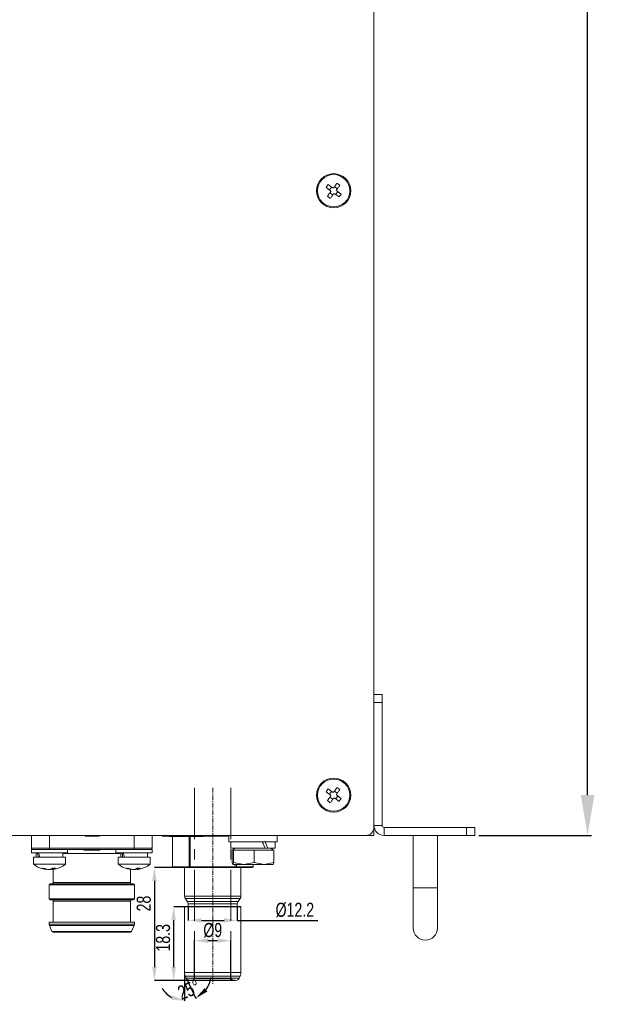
# Model space of a CAD drawing. Header units: millimetres. Extents: x -1774 to -852, y -172 to 1186.
# Tile 22 of 23: x -1162 to -1013, y 262 to 507. Entities that reach past the tile are written whole.
import ezdxf

# ---------------------------------------------------------------- set-up
doc = ezdxf.new("R2010")
doc.units = ezdxf.units.MM
doc.header["$PDSIZE"] = -1
doc.linetypes.add('CENTERX2', pattern=[20.32, 12.7, -2.54, 2.54, -2.54])
doc.layers.add('02___PRT_ALL_AXES', color=7, linetype='Continuous')
doc.styles.add('SLDTEXTSTYLE0', font='TXT', dxfattribs={"width": 0.75})
doc.dimstyles.new('ISO-25', dxfattribs={"dimtxt": 2.5, "dimasz": 2.5, "dimexe": 1.25, "dimexo": 0.625, "dimtad": 1, "dimtxsty": 'Standard', "dimcen": 2.5, "dimadec": 0, "dimazin": 0, "dimtfac": 1, "dimtmove": 0, "dimatfit": 3, "dimfxl": 0, "dimarcsym": 0})
doc.dimstyles.new('SLDDIMSTYLE0', dxfattribs={"dimtxt": 3.5, "dimasz": 3.302, "dimexe": 0, "dimexo": 0.0625, "dimgap": 0.875, "dimtad": 1, "dimrnd": 1e-09, "dimzin": 12, "dimdsep": 46, "dimtxsty": 'SLDTEXTSTYLE0', "dimsah": 1, "dimcen": 0.09, "dimadec": 0, "dimazin": 3, "dimtfac": 1, "dimtofl": 0, "dimtmove": 0, "dimatfit": 3, "dimfxl": 0, "dimfrac": 2, "dimtolj": 1, "dimtzin": 12, "dimarcsym": 0})
doc.dimstyles.new('SLDDIMSTYLE1', dxfattribs={"dimtxt": 3.5, "dimasz": 3.302, "dimexe": 0, "dimexo": 0.0625, "dimgap": 0.875, "dimtad": 1, "dimrnd": 1e-09, "dimzin": 12, "dimdsep": 46, "dimtxsty": 'SLDTEXTSTYLE0', "dimsah": 1, "dimcen": 0, "dimadec": 0, "dimazin": 3, "dimtfac": 1, "dimtofl": 0, "dimtmove": 0, "dimatfit": 3, "dimfxl": 0, "dimfrac": 2, "dimtolj": 1, "dimtzin": 12, "dimarcsym": 0})
doc.dimstyles.new('SLDDIMSTYLE3', dxfattribs={"dimtxt": 3.5, "dimasz": 3.302, "dimexe": 0, "dimexo": 0.0625, "dimgap": 0.875, "dimtad": 1, "dimdec": 4, "dimzin": 12, "dimdsep": 46, "dimtxsty": 'SLDTEXTSTYLE0', "dimsah": 1, "dimcen": 0.09, "dimazin": 3, "dimtfac": 1, "dimtofl": 0, "dimtmove": 0, "dimatfit": 3, "dimfxl": 0, "dimfrac": 2, "dimtolj": 1, "dimtzin": 12, "dimarcsym": 0})

# ---------------------------------------------------------------- blocks, each defined once
blk = doc.blocks.new('*D13')
at = {"color": 4, "linetype": 'ByBlock', "lineweight": -2, "transparency": 16777216}
for p, q in [((-1075.24, 1074.3), (-1020.24, 1074.3)), ((-1021.24, 1064.3), (-1021.24, 672.38)), ((-1021.24, 314.3), (-1021.24, 629.72)), ((-1048.24, 304.3), (-1020.24, 304.3))]:
    blk.add_line(p, q, dxfattribs=at)
at = {"color": 4, "linetype": 'ByBlock', "transparency": 16777216}
for points in [[(-1022.91, 1064.3), (-1019.57, 1064.3), (-1021.24, 1074.3)], [(-1022.91, 314.3), (-1019.57, 314.3), (-1021.24, 304.3)]]:
    blk.add_solid(points, dxfattribs=at)
at = {"layer": 'Defpoints', "color": 0, "linetype": 'ByBlock', "transparency": 16777216}
for p in [(-1076.24, 1074.3), (-1049.24, 304.3), (-1021.24, 304.3)]:
    blk.add_point(p, dxfattribs=at)
at = {"color": 0, "linetype": 'ByBlock', "lineweight": 5, "transparency": 16777216, "insert": (-1026.24, 651.05), "char_height": 10, "attachment_point": 2, "rotation": 90}
blk.add_mtext('770.0', dxfattribs=at)
blk = doc.blocks.new('*D16')
at = {"color": 0, "linetype": 'ByBlock', "lineweight": -2, "transparency": 16777216}
for p, q in [((-1118.74, 268.86), (-1118.74, 278.18)), ((-1115.44, 278.18), (-1113.04, 278.18)), ((-1109.74, 268.86), (-1109.74, 278.18))]:
    blk.add_line(p, q, dxfattribs=at)
at = {"color": 0, "linetype": 'ByBlock', "transparency": 16777216}
for points in [[(-1115.44, 278.73), (-1115.44, 277.63), (-1118.74, 278.18)], [(-1113.04, 278.73), (-1113.04, 277.63), (-1109.74, 278.18)]]:
    blk.add_solid(points, dxfattribs=at)
at = {"layer": 'Defpoints', "color": 0, "linetype": 'ByBlock', "transparency": 16777216}
for p in [(-1109.74, 278.18), (-1118.74, 268.8), (-1109.74, 268.8)]:
    blk.add_point(p, dxfattribs=at)
at = {"color": 0, "linetype": 'ByBlock', "lineweight": 5, "transparency": 16777216, "insert": (-1114.24, 282.56), "char_height": 3.5, "attachment_point": 2, "style": 'SLDTEXTSTYLE0'}
blk.add_mtext('\\A1;%%c9', dxfattribs=at)
blk = doc.blocks.new('*D17')
at = {"color": 0, "linetype": 'ByBlock', "lineweight": -2, "transparency": 16777216}
for p, q in [((-1120.34, 286.53), (-1120.34, 283.21)), ((-1108.14, 286.53), (-1108.14, 283.21)), ((-1117.04, 283.21), (-1111.44, 283.21)), ((-1108.14, 283.21), (-1088.18, 283.21))]:
    blk.add_line(p, q, dxfattribs=at)
at = {"color": 0, "linetype": 'ByBlock', "transparency": 16777216}
for points in [[(-1117.04, 283.77), (-1117.04, 282.66), (-1120.34, 283.21)], [(-1111.44, 283.77), (-1111.44, 282.66), (-1108.14, 283.21)]]:
    blk.add_solid(points, dxfattribs=at)
at = {"layer": 'Defpoints', "color": 0, "linetype": 'ByBlock', "transparency": 16777216}
for p in [(-1120.34, 286.6), (-1108.14, 286.6), (-1108.14, 283.21)]:
    blk.add_point(p, dxfattribs=at)
at = {"color": 0, "linetype": 'ByBlock', "lineweight": 5, "transparency": 16777216, "insert": (-1093.87, 287.59), "char_height": 3.5, "attachment_point": 2, "style": 'SLDTEXTSTYLE0'}
blk.add_mtext('\\A1;%%c12.2', dxfattribs=at)
blk = doc.blocks.new('*D18')
at = {"color": 0, "linetype": 'ByBlock', "lineweight": -2, "transparency": 16777216}
for p, q in [((-1121.24, 269.73), (-1121.24, 263.25)), ((-1120.78, 268.82), (-1118.47, 263.86))]:
    blk.add_line(p, q, dxfattribs=at)
for start, end in [(324.1991, 353.3982), (211.6018, 240.8009)]:
    blk.add_arc((-1121.24, 269.8), 6.55, start, end, dxfattribs=at)
at = {"color": 0, "linetype": 'ByBlock', "transparency": 16777216}
for points in [[(-1115.58, 265.54), (-1116.28, 266.39), (-1118.47, 263.86)], [(-1124.3, 264.61), (-1124.58, 263.55), (-1121.24, 263.25)]]:
    blk.add_solid(points, dxfattribs=at)
at = {"layer": 'Defpoints', "color": 0, "linetype": 'ByBlock', "transparency": 16777216}
for p in [(-1121.24, 286.6), (-1121.24, 270.24), (-1121.05, 269.4), (-1120.81, 268.87), (-1120.29, 263.32)]:
    blk.add_point(p, dxfattribs=at)
at = {"color": 0, "linetype": 'ByBlock', "lineweight": 5, "transparency": 16777216, "insert": (-1123.3, 266.66), "char_height": 3.5, "attachment_point": 1, "rotation": 21.3587, "style": 'SLDTEXTSTYLE0'}
blk.add_mtext('\\A1;25°', dxfattribs=at)
blk = doc.blocks.new('*D19')
at = {"color": 0, "linetype": 'ByBlock', "lineweight": -2, "transparency": 16777216}
for p, q in [((-1107.3, 286.6), (-1123.93, 286.6)), ((-1123.93, 271.6), (-1123.93, 283.3)), ((-1108.64, 268.3), (-1123.93, 268.3))]:
    blk.add_line(p, q, dxfattribs=at)
at = {"color": 0, "linetype": 'ByBlock', "transparency": 16777216}
for points in [[(-1124.48, 283.3), (-1123.38, 283.3), (-1123.93, 286.6)], [(-1124.48, 271.6), (-1123.38, 271.6), (-1123.93, 268.3)]]:
    blk.add_solid(points, dxfattribs=at)
at = {"layer": 'Defpoints', "color": 0, "linetype": 'ByBlock', "transparency": 16777216}
for p in [(-1123.93, 286.6), (-1107.24, 286.6), (-1108.58, 268.3)]:
    blk.add_point(p, dxfattribs=at)
at = {"color": 0, "linetype": 'ByBlock', "lineweight": 5, "transparency": 16777216, "insert": (-1126.55, 278.89), "char_height": 3.5, "attachment_point": 5, "rotation": 90, "style": 'SLDTEXTSTYLE0'}
blk.add_mtext('\\A1;18.3', dxfattribs=at)
blk = doc.blocks.new('*D20')
at = {"color": 0, "linetype": 'ByBlock', "lineweight": -2, "transparency": 16777216}
for p, q in [((-1124.17, 296.3), (-1128.71, 296.3)), ((-1128.71, 293), (-1128.71, 271.6)), ((-1118.68, 268.3), (-1128.71, 268.3))]:
    blk.add_line(p, q, dxfattribs=at)
at = {"color": 0, "linetype": 'ByBlock', "transparency": 16777216}
for points in [[(-1129.26, 293), (-1128.16, 293), (-1128.71, 296.3)], [(-1129.26, 271.6), (-1128.16, 271.6), (-1128.71, 268.3)]]:
    blk.add_solid(points, dxfattribs=at)
at = {"layer": 'Defpoints', "color": 0, "linetype": 'ByBlock', "transparency": 16777216}
for p in [(-1124.11, 296.3), (-1128.71, 268.3), (-1118.62, 268.3)]:
    blk.add_point(p, dxfattribs=at)
at = {"color": 0, "linetype": 'ByBlock', "lineweight": 5, "transparency": 16777216, "insert": (-1131.33, 287.38), "char_height": 3.5, "attachment_point": 5, "rotation": 90, "style": 'SLDTEXTSTYLE0'}
blk.add_mtext('\\A1;28', dxfattribs=at)

msp = doc.modelspace()

# ---------------------------------------------------------------- linework, layer by layer
at = {"color": 7, "linetype": 'ByBlock', "lineweight": 5}
for p, q in [((-1074.24144, 306.29751), (-1074.24144, 1072.29748)), ((-1085.09848, 464.37929), (-1086.12147, 465.12763)), ((-1084.57892, 465.08954), (-1085.6019, 465.83788)), ((-1085.26567, 464.5016), (-1084.74609, 465.21182)), ((-1084.03735, 465.32173), (-1083.3271, 464.80216)), ((-1082.70106, 465.65793), (-1083.41131, 466.1775)), ((-1085.78183, 462.93704), (-1085.07158, 462.41746)), ((-1084.44554, 463.27327), (-1085.15579, 463.79284)), ((-1083.90398, 463.50546), (-1082.88099, 462.75712)), ((-1083.21722, 464.0934), (-1083.73679, 463.38315)), ((-1082.36143, 463.46737), (-1083.38441, 464.21571)), ((-1074.24144, 339.2975), (-1072.24144, 339.2975)), ((-1072.24144, 337.2975), (-1074.24144, 337.2975)), ((-1072.24144, 339.2975), (-1072.24144, 337.2975)), ((-1072.24144, 306.7975), (-1072.24144, 337.2975)), ((-1084.57892, 315.08954), (-1085.6019, 315.83788)), ((-1084.03735, 315.32173), (-1083.3271, 314.80216)), ((-1082.70106, 315.65793), (-1083.41131, 316.1775)), ((-1085.09848, 314.37929), (-1086.12147, 315.12763)), ((-1085.78183, 312.93704), (-1085.07158, 312.41746)), ((-1085.26567, 314.5016), (-1084.74609, 315.21182)), ((-1084.44554, 313.27327), (-1085.15579, 313.79284)), ((-1083.90398, 313.50546), (-1082.88099, 312.75712)), ((-1083.21722, 314.0934), (-1083.73679, 313.38315)), ((-1082.36143, 313.46737), (-1083.38441, 314.21571)), ((-1074.24144, 305.79749), (-1074.30495, 305.79749)), ((-1074.24144, 306.7975), (-1072.24144, 306.7975)), ((-1074.24144, 304.2975), (-1074.24144, 305.79749)), ((-1071.74145, 306.29751), (-1071.74145, 304.2975)), ((-1051.24146, 306.29751), (-1071.74145, 306.29751)), ((-1051.24146, 304.2975), (-1051.24146, 306.29751)), ((-1051.24146, 306.29751), (-1049.24145, 306.29751)), ((-1049.24145, 306.29751), (-1049.24145, 304.2975)), ((-1542.24144, 304.2975), (-1076.24145, 304.2975)), ((-1159.24144, 304.2975), (-1159.24144, 301.09748)), ((-1154.74145, 301.09748), (-1154.74145, 304.2975)), ((-1145.8738, 304.0975), (-1145.8738, 304.2975)), ((-1145.8735, 304.0975), (-1145.8738, 304.0975)), ((-1145.8735, 304.0975), (-1145.8735, 304.2975)), ((-1145.1821, 304.0975), (-1145.8735, 304.0975)), ((-1145.1821, 304.0975), (-1145.1821, 304.2975)), ((-1143.09293, 304.0975), (-1145.1821, 304.0975)), ((-1143.09293, 304.0975), (-1143.09293, 304.2975)), ((-1142.93301, 304.0975), (-1142.93301, 304.2975)), ((-1142.9328, 304.0975), (-1142.93301, 304.0975)), ((-1142.9328, 304.0975), (-1142.9328, 304.2975)), ((-1142.3872, 304.0975), (-1142.9328, 304.0975)), ((-1142.3872, 304.0975), (-1142.3872, 304.2975)), ((-1133.74144, 304.2975), (-1133.74144, 301.09748)), ((-1129.24144, 301.09748), (-1129.24144, 304.2975)), ((-1126.81656, 304.2975), (-1126.81656, 304.0975)), ((-1126.81656, 304.0975), (-1114.81655, 304.0975)), ((-1125.00998, 304.04749), (-1125.00998, 304.0975)), ((-1121.31655, 304.04749), (-1125.00998, 304.04749)), ((-1124.24144, 304.0975), (-1124.24144, 296.49749)), ((-1121.31655, 304.04749), (-1121.31655, 304.0975)), ((-1120.31655, 304.04749), (-1121.31655, 304.04749)), ((-1120.31655, 304.04749), (-1120.31655, 304.0975)), ((-1116.62312, 304.04749), (-1120.31655, 304.04749)), ((-1120.11495, 296.49749), (-1120.11495, 304.04749)), ((-1119.81495, 304.04749), (-1119.81495, 296.49749)), ((-1116.62312, 304.04749), (-1116.62312, 304.0975)), ((-1114.81655, 304.0975), (-1114.81655, 304.2975)), ((-1110.24144, 304.0975), (-1114.81655, 304.0975)), ((-1110.24144, 304.2975), (-1110.24144, 302.69751)), ((-1098.24145, 302.69751), (-1098.24145, 304.2975)), ((-1074.24144, 304.2975), (-1076.24145, 304.2975)), ((-1051.24146, 304.2975), (-1071.74145, 304.2975)), ((-1064.49145, 304.2975), (-1064.49145, 291.29749)), ((-1058.49144, 291.29749), (-1058.49144, 304.2975)), ((-1049.24145, 304.2975), (-1051.24146, 304.2975)), ((-1154.74145, 301.09748), (-1159.24144, 301.09748)), ((-1159.24144, 300.93595), (-1159.19004, 300.93595)), ((-1159.24144, 300.79749), (-1159.24144, 299.99751)), ((-1153.1259, 300.79749), (-1159.24144, 300.79749)), ((-1154.74145, 300.79749), (-1154.74145, 301.09748)), ((-1133.74144, 301.09748), (-1154.74145, 301.09748)), ((-1135.35699, 300.79749), (-1153.1259, 300.79749)), ((-1150.24145, 299.99751), (-1150.24145, 300.79749)), ((-1146.24144, 300.59749), (-1146.24144, 300.79749)), ((-1146.24144, 300.59749), (-1142.24145, 300.59749)), ((-1142.24145, 300.59749), (-1142.24145, 300.79749)), ((-1138.24144, 300.79749), (-1138.24144, 299.99751)), ((-1131.2802, 300.79749), (-1135.35699, 300.79749)), ((-1133.74144, 300.79749), (-1133.74144, 301.09748)), ((-1129.24144, 301.09748), (-1133.74144, 301.09748)), ((-1129.24144, 300.79749), (-1131.2802, 300.79749)), ((-1129.24144, 299.99751), (-1129.24144, 300.79749)), ((-1110.24144, 302.69751), (-1098.24145, 302.69751)), ((-1109.74145, 302.69751), (-1109.74145, 301.09748)), ((-1101.23324, 301.09748), (-1109.74145, 301.09748)), ((-1109.39287, 300.59749), (-1109.39287, 297.54409)), ((-1109.23386, 300.59749), (-1109.39287, 300.59749)), ((-1108.74145, 301.09748), (-1109.24144, 300.59749)), ((-1109.07485, 300.59749), (-1109.23386, 300.59749)), ((-1109.07485, 297.54409), (-1109.07485, 300.59749)), ((-1106.49914, 300.59749), (-1109.07485, 300.59749)), ((-1103.92343, 300.59749), (-1106.49914, 300.59749)), ((-1103.92343, 297.54409), (-1103.92343, 300.59749)), ((-1101.50673, 300.59749), (-1103.92343, 300.59749)), ((-1099.09003, 300.59749), (-1101.50673, 300.59749)), ((-1100.5955, 301.09748), (-1101.14966, 301.09748)), ((-1098.74144, 301.09748), (-1100.5955, 301.09748)), ((-1099.24145, 300.59749), (-1099.74144, 301.09748)), ((-1099.09003, 300.59749), (-1099.09003, 297.54409)), ((-1098.74144, 301.09748), (-1098.74144, 302.69751)), ((-1159.24144, 299.99751), (-1152.2802, 299.99751)), ((-1158.74144, 298.8975), (-1158.74144, 297.17403)), ((-1158.74144, 298.8975), (-1150.74144, 298.8975)), ((-1158.04145, 299.99751), (-1158.04145, 298.8975)), ((-1152.2802, 299.99751), (-1150.24145, 299.99751)), ((-1151.44144, 298.8975), (-1151.44144, 299.99751)), ((-1150.74144, 297.17403), (-1150.74144, 298.8975)), ((-1138.24144, 299.99751), (-1131.2802, 299.99751)), ((-1137.74145, 298.8975), (-1137.74145, 297.17403)), ((-1137.74145, 298.8975), (-1129.74145, 298.8975)), ((-1137.04145, 299.99751), (-1137.04145, 298.8975)), ((-1131.2802, 299.99751), (-1129.24144, 299.99751)), ((-1130.44144, 298.8975), (-1130.44144, 299.99751)), ((-1129.74145, 297.17403), (-1129.74145, 298.8975)), ((-1158.74144, 297.17403), (-1150.74144, 297.17403)), ((-1156.6627, 296.13095), (-1155.60161, 295.85477)), ((-1155.1203, 295.85477), (-1156.1814, 296.13095)), ((-1155.68075, 295.89802), (-1155.56777, 295.87644)), ((-1155.56777, 295.87644), (-1155.55573, 295.87415)), ((-1154.36259, 295.85477), (-1154.0172, 295.94466)), ((-1154.0172, 296.12773), (-1154.0172, 295.84163)), ((-1153.2751, 296.13095), (-1154.01182, 296.13095)), ((-1153.91994, 295.8579), (-1153.90919, 295.85823)), ((-1153.84145, 295.8602), (-1153.84145, 292.5975)), ((-1137.74145, 297.17403), (-1129.74145, 297.17403)), ((-1135.66271, 296.13095), (-1134.60161, 295.85477)), ((-1134.1203, 295.85477), (-1135.1814, 296.13095)), ((-1134.68075, 295.89802), (-1134.56775, 295.87644)), ((-1134.64144, 292.5975), (-1134.64144, 295.85144)), ((-1134.56775, 295.87644), (-1134.55573, 295.87415)), ((-1133.36259, 295.85477), (-1133.0172, 295.94466)), ((-1133.0172, 296.12773), (-1133.0172, 295.84163)), ((-1132.2751, 296.13095), (-1133.01182, 296.13095)), ((-1132.91994, 295.8579), (-1132.90918, 295.85823)), ((-1124.24144, 296.41089), (-1124.24144, 296.49749)), ((-1120.11495, 296.49749), (-1124.24144, 296.49749)), ((-1124.24144, 296.41089), (-1124.11051, 296.29749)), ((-1124.11051, 296.29749), (-1119.89948, 296.29749)), ((-1121.24144, 296.29749), (-1121.24144, 289.21279)), ((-1120.11495, 296.49749), (-1119.96494, 296.41089)), ((-1119.96494, 296.41089), (-1119.81495, 296.49749)), ((-1119.96494, 296.41089), (-1119.89948, 296.29749)), ((-1119.89948, 296.29749), (-1108.58341, 296.29749)), ((-1108.66794, 296.49749), (-1119.81495, 296.49749)), ((-1109.39287, 297.54409), (-1109.23386, 297.0975)), ((-1109.23386, 297.0975), (-1109.07485, 297.54409)), ((-1109.23386, 297.0975), (-1106.49914, 297.0975)), ((-1109.07485, 297.54409), (-1106.49914, 297.0975)), ((-1108.66794, 296.49749), (-1108.66794, 297.0975)), ((-1108.66794, 296.49749), (-1108.51795, 296.41089)), ((-1108.58341, 296.29749), (-1108.51795, 296.41089)), ((-1108.58341, 296.29749), (-1104.37238, 296.29749)), ((-1108.51795, 296.41089), (-1108.36794, 296.49749)), ((-1108.36794, 297.0975), (-1108.36794, 296.49749)), ((-1104.24144, 296.49749), (-1108.36794, 296.49749)), ((-1107.24144, 289.21279), (-1107.24144, 296.29749)), ((-1106.49914, 297.0975), (-1103.92343, 297.54409)), ((-1106.49914, 297.0975), (-1101.50673, 297.0975)), ((-1104.24144, 296.41089), (-1104.37238, 296.29749)), ((-1104.24144, 296.49749), (-1104.24144, 297.0975)), ((-1104.24144, 296.49749), (-1104.24144, 296.41089)), ((-1103.92343, 297.54409), (-1101.50673, 297.0975)), ((-1101.50673, 297.0975), (-1099.09003, 297.54409)), ((-1101.50673, 297.0975), (-1099.24904, 297.0975)), ((-1099.09003, 297.54409), (-1099.24904, 297.0975)), ((-1154.84144, 291.99749), (-1154.84144, 288.59749)), ((-1133.64144, 288.59749), (-1133.64144, 291.99749)), ((-1064.49145, 291.29749), (-1064.49145, 281.2975)), ((-1058.49144, 281.2975), (-1058.49144, 291.29749)), ((-1107.24144, 289.21279), (-1121.24144, 289.21279)), ((-1121.0606, 288.63921), (-1120.52229, 287.87043)), ((-1107.42229, 288.63921), (-1121.0606, 288.63921)), ((-1107.9606, 287.87043), (-1107.42229, 288.63921)), ((-1153.84145, 287.99748), (-1153.84145, 282.79748)), ((-1134.64144, 282.79748), (-1134.64144, 287.99748)), ((-1121.24144, 286.59749), (-1121.24144, 270.24088)), ((-1121.24144, 286.59749), (-1107.24144, 286.59749)), ((-1120.52229, 287.87043), (-1107.9606, 287.87043)), ((-1120.34144, 287.29686), (-1120.34144, 286.59749)), ((-1108.14144, 287.29686), (-1120.34144, 287.29686)), ((-1108.14144, 286.59749), (-1108.14144, 287.29686)), ((-1107.24144, 270.24088), (-1107.24144, 286.59749)), ((-1154.84144, 282.79748), (-1154.84144, 282.26727)), ((-1133.64144, 282.79748), (-1154.84144, 282.79748)), ((-1154.77249, 281.94237), (-1154.12062, 280.47564)), ((-1134.36227, 280.47564), (-1133.7104, 281.94237)), ((-1133.64144, 282.26727), (-1133.64144, 282.79748)), ((-1121.24144, 270.24088), (-1107.24144, 270.24088)), ((-1121.05406, 269.39564), (-1120.81122, 268.87487)), ((-1121.05406, 269.39564), (-1107.42883, 269.39564)), ((-1120.81122, 268.87487), (-1107.67167, 268.87487)), ((-1107.67167, 268.87487), (-1107.42883, 269.39564)), ((-1118.74144, 268.79749), (-1119.24144, 268.29749)), ((-1109.74144, 268.79749), (-1118.74144, 268.79749)), ((-1109.24144, 268.29749), (-1109.74144, 268.79749))]:
    msp.add_line(p, q, dxfattribs=at)
at = {"color": 7, "linetype": 'CENTERX2', "lineweight": 5}
msp.add_line((-1118.74144, 316.09749), (-1118.74144, 268.79749), dxfattribs=at)
at = {"color": 1, "linetype": 'CENTERX2', "lineweight": 5, "ltscale": 0.091616}
msp.add_line((-1114.24144, 316.09749), (-1114.24144, 267.43735), dxfattribs=at)
at = {"color": 8, "linetype": 'ByBlock', "lineweight": 5}
for p, q in [((-1144.24144, 299.7975), (-1151.44144, 299.7975)), ((-1137.04145, 299.7975), (-1144.24144, 299.7975)), ((-1154.36259, 295.95792), (-1154.36259, 295.85477)), ((-1153.96835, 295.85477), (-1153.96835, 296.13095)), ((-1133.36259, 295.95792), (-1133.36259, 295.85477)), ((-1132.96835, 295.85477), (-1132.96835, 296.13095)), ((-1154.84144, 291.99749), (-1144.24144, 291.99749)), ((-1153.84145, 292.5975), (-1134.64144, 292.5975)), ((-1144.24144, 291.99749), (-1133.64144, 291.99749)), ((-1058.49144, 291.29749), (-1064.49145, 291.29749)), ((-1154.84144, 288.59749), (-1133.64144, 288.59749)), ((-1121.24144, 289.21279), (-1107.24144, 289.21279)), ((-1121.0606, 288.63921), (-1107.42229, 288.63921)), ((-1134.64144, 287.99748), (-1153.84145, 287.99748)), ((-1107.9606, 287.87043), (-1120.52229, 287.87043)), ((-1120.34144, 287.29686), (-1108.14144, 287.29686)), ((-1154.84144, 282.26727), (-1133.64144, 282.26727)), ((-1154.77249, 281.94237), (-1144.24144, 281.94237)), ((-1144.24144, 281.94237), (-1133.7104, 281.94237)), ((-1154.12062, 280.47564), (-1134.36227, 280.47564)), ((-1107.24144, 270.24088), (-1121.24144, 270.24088)), ((-1107.42883, 269.39564), (-1121.05406, 269.39564)), ((-1107.67167, 268.87487), (-1120.81122, 268.87487))]:
    msp.add_line(p, q, dxfattribs=at)
at = {"color": 7, "linetype": 'ByBlock', "lineweight": 5, "flags": 128}
for points in [[(-1083.41131, 466.1775), (-1083.50286, 466.05236), (-1083.5951, 465.92627), (-1083.68796, 465.79934), (-1083.78139, 465.67161), (-1083.87534, 465.54319), (-1083.96974, 465.41415), (-1084.06453, 465.28457), (-1084.15966, 465.15454)], [(-1083.44941, 464.63497), (-1083.35428, 464.76499), (-1083.25949, 464.89457), (-1083.16509, 465.02362), (-1083.07114, 465.15204), (-1082.97771, 465.27977), (-1082.88485, 465.4067), (-1082.79261, 465.53279), (-1082.70106, 465.65793)], [(-1085.03348, 463.96003), (-1085.12861, 463.83), (-1085.22339, 463.70042), (-1085.31779, 463.57138), (-1085.41174, 463.44296), (-1085.50517, 463.31523), (-1085.59804, 463.18827), (-1085.69028, 463.06221), (-1085.78183, 462.93704)], [(-1085.07158, 462.41746), (-1084.98003, 462.54263), (-1084.88779, 462.6687), (-1084.79492, 462.79566), (-1084.70149, 462.92339), (-1084.60754, 463.05181), (-1084.51314, 463.18085), (-1084.41836, 463.31043), (-1084.32323, 463.44046)], [(-1083.41131, 316.1775), (-1083.50286, 316.05236), (-1083.5951, 315.92627), (-1083.68796, 315.79934), (-1083.78139, 315.67161), (-1083.87534, 315.54319), (-1083.96974, 315.41415), (-1084.06453, 315.28457), (-1084.15966, 315.15454)], [(-1083.44941, 314.63497), (-1083.35428, 314.76499), (-1083.25949, 314.89457), (-1083.16509, 315.02362), (-1083.07114, 315.15204), (-1082.97771, 315.27977), (-1082.88485, 315.4067), (-1082.79261, 315.53279), (-1082.70106, 315.65793)], [(-1085.03348, 313.96003), (-1085.12861, 313.83), (-1085.22339, 313.70042), (-1085.31779, 313.57138), (-1085.41174, 313.44296), (-1085.50517, 313.31523), (-1085.59804, 313.18827), (-1085.69028, 313.06221), (-1085.78183, 312.93704)], [(-1085.07158, 312.41746), (-1084.98003, 312.54263), (-1084.88779, 312.6687), (-1084.79492, 312.79566), (-1084.70149, 312.92339), (-1084.60754, 313.05181), (-1084.51314, 313.18085), (-1084.41836, 313.31043), (-1084.32323, 313.44046)]]:
    msp.add_lwpolyline(points, dxfattribs=at)
at = {"color": 7, "linetype": 'ByBlock', "lineweight": 5}
for centre, radius in [((-1084.24144, 464.2975), 4.25), ((-1084.24144, 464.2975), 4), ((-1084.24144, 314.2975), 4.25), ((-1084.24144, 314.2975), 4)]:
    msp.add_circle(centre, radius, dxfattribs=at)
for centre, radius, start, end in [((-1076.24144, 306.2975), 2, 270, 0), ((-1071.74144, 306.7975), 2.5, 180, 270), ((-1071.74144, 306.7975), 0.5, 180, 270), ((-1158.94144, 301.0975), 0.3, 250.5287794, 270), ((-1129.54144, 301.0975), 0.3, 270, 0), ((-1155.18573, 298.06947), 2.26625, 282.2451783, 301.1978738), ((-1154.44906, 298.06959), 2.26639, 282.2457335, 301.1973186), ((-1134.18565, 298.06927), 2.26604, 282.2442675, 301.1987847), ((-1133.44901, 298.06947), 2.26625, 282.2451783, 301.1978738), ((-1154.54144, 291.9975), 0.3, 90, 180), ((-1154.14144, 292.5975), 0.3, 270, 0), ((-1134.34144, 292.5975), 0.3, 180, 270), ((-1133.94144, 291.9975), 0.3, 0, 90), ((-1154.54144, 288.5975), 0.3, 180, 270), ((-1133.94144, 288.5975), 0.3, 270, 0), ((-1120.24144, 289.21279), 1, 180, 215), ((-1108.24144, 289.21279), 1, 325, 0), ((-1154.14144, 287.9975), 0.3, 0, 90), ((-1134.34144, 287.9975), 0.3, 90, 180), ((-1121.34144, 287.29686), 1, 0, 35), ((-1107.14144, 287.29686), 1, 145, 180), ((-1154.04144, 282.26727), 0.8, 180, 203.962489), ((-1134.44144, 282.26727), 0.8, 336.037511, 0), ((-1061.49144, 281.2975), 3, 180, 0), ((-1153.84648, 280.5975), 0.3, 203.962489, 270), ((-1134.63641, 280.5975), 0.3, 270, 336.037511), ((-1119.24144, 270.24088), 2, 180, 205), ((-1119.90491, 269.29749), 1, 205, 270), ((-1108.57798, 269.29749), 1, 270, 335), ((-1109.24144, 270.24088), 2, 335, 0)]:
    msp.add_arc(centre, radius, start, end, dxfattribs=at)
for centre, major_axis, ratio, start_param, end_param in [((-1104.24144, 301.0975), (-4.88822, 10.9422), 0.230390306, 4.609827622, 4.75580001), ((-1104.24144, 302.6975), (-4.88822, 10.9422), 0.230390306, 4.463855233, 4.609827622), ((-1154.74144, 298.8975), (-2.24491, 5.63393), 0.429320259, 1.207710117, 1.401368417), ((-1154.74144, 299.9975), (-2.24491, 5.63393), 0.429320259, 1.401368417, 1.595026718), ((-1133.74144, 298.8975), (-2.24491, 5.63393), 0.429320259, 1.207710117, 1.401368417), ((-1133.74144, 299.9975), (-2.24491, 5.63393), 0.429320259, 1.401368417, 1.595026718)]:
    msp.add_ellipse(centre, major_axis=major_axis, ratio=ratio, start_param=start_param, end_param=end_param, dxfattribs=at)
for points, knots in [([(-1085.6019, 465.83788), (-1085.69156, 465.72175), (-1085.8709, 465.4895), (-1086.03794, 465.24825), (-1086.12147, 465.12763)], [0, 0, 0, 0, 0.4999917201, 1, 1, 1, 1]), ([(-1085.09848, 464.37929), (-1085.07339, 464.3569), (-1085.02322, 464.31212), (-1084.98107, 464.21796), (-1084.97083, 464.11733), (-1084.99093, 464.02747), (-1085.02103, 463.97975), (-1085.03348, 463.96003)], [0, 0, 0, 0, 0.213642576, 0.427308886, 0.63947995, 0.850994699, 1, 1, 1, 1]), ([(-1084.15966, 465.15454), (-1084.18204, 465.12945), (-1084.22681, 465.07927), (-1084.32097, 465.03711), (-1084.42161, 465.02691), (-1084.51147, 465.04697), (-1084.55919, 465.07709), (-1084.57892, 465.08954)], [0, 0, 0, 0, 0.213635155, 0.427294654, 0.639455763, 0.850956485, 1, 1, 1, 1]), ([(-1083.38441, 464.21571), (-1083.4095, 464.23809), (-1083.45968, 464.28286), (-1083.50181, 464.37702), (-1083.51205, 464.47765), (-1083.49197, 464.56751), (-1083.46186, 464.61523), (-1083.44941, 464.63497)], [0, 0, 0, 0, 0.213594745, 0.42731582, 0.639421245, 0.850926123, 1, 1, 1, 1]), ([(-1084.32323, 463.44046), (-1084.30085, 463.46555), (-1084.25608, 463.51574), (-1084.16192, 463.55788), (-1084.06128, 463.56809), (-1083.97143, 463.54802), (-1083.92371, 463.51791), (-1083.90398, 463.50546)], [0, 0, 0, 0, 0.213617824, 0.427311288, 0.639477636, 0.850952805, 1, 1, 1, 1]), ([(-1082.88099, 462.75712), (-1082.79132, 462.87325), (-1082.61199, 463.1055), (-1082.44495, 463.34675), (-1082.36143, 463.46737)], [0, 0, 0, 0, 0.499996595, 1, 1, 1, 1]), ([(-1085.6019, 315.83788), (-1085.69156, 315.72175), (-1085.8709, 315.4895), (-1086.03794, 315.24825), (-1086.12147, 315.12763)], [0, 0, 0, 0, 0.4999917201, 1, 1, 1, 1]), ([(-1085.09848, 314.37929), (-1085.07339, 314.3569), (-1085.02322, 314.31212), (-1084.98107, 314.21796), (-1084.97083, 314.11733), (-1084.99093, 314.02747), (-1085.02103, 313.97975), (-1085.03348, 313.96003)], [0, 0, 0, 0, 0.213642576, 0.427308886, 0.63947995, 0.850994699, 1, 1, 1, 1]), ([(-1084.15966, 315.15454), (-1084.18204, 315.12945), (-1084.22681, 315.07927), (-1084.32097, 315.03711), (-1084.42161, 315.02691), (-1084.51147, 315.04697), (-1084.55919, 315.07709), (-1084.57892, 315.08954)], [0, 0, 0, 0, 0.213635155, 0.427294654, 0.639455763, 0.850956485, 1, 1, 1, 1]), ([(-1084.32323, 313.44046), (-1084.30085, 313.46555), (-1084.25608, 313.51574), (-1084.16192, 313.55788), (-1084.06128, 313.56809), (-1083.97143, 313.54802), (-1083.92371, 313.51791), (-1083.90398, 313.50546)], [0, 0, 0, 0, 0.213617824, 0.427311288, 0.639477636, 0.850952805, 1, 1, 1, 1]), ([(-1083.38441, 314.21571), (-1083.4095, 314.23809), (-1083.45968, 314.28286), (-1083.50181, 314.37702), (-1083.51205, 314.47765), (-1083.49197, 314.56751), (-1083.46186, 314.61523), (-1083.44941, 314.63497)], [0, 0, 0, 0, 0.213594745, 0.42731582, 0.639421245, 0.850926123, 1, 1, 1, 1]), ([(-1082.88099, 312.75712), (-1082.79132, 312.87325), (-1082.61199, 313.1055), (-1082.44495, 313.34675), (-1082.36143, 313.46737)], [0, 0, 0, 0, 0.499996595, 1, 1, 1, 1]), ([(-1142.94227, 304.0975), (-1142.95652, 304.0975), (-1143.00298, 304.0975), (-1143.05611, 304.0975), (-1143.09293, 304.0975)], [0, 0, 0, 0, 0.306932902, 1, 1, 1, 1]), ([(-1159.24144, 301.09748), (-1159.23813, 301.06372), (-1159.23151, 300.99621), (-1159.1797, 300.9068), (-1159.11278, 300.8452), (-1159.06162, 300.82329), (-1159.04145, 300.81466)], [0, 0, 0, 0, 0.273951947, 0.547864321, 0.821790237, 1, 1, 1, 1]), ([(-1159.24144, 301.04714), (-1159.24144, 301.02835), (-1159.24144, 300.98869), (-1159.24144, 300.94616), (-1159.24144, 300.93937), (-1159.24144, 300.93595)], [0, 0, 0, 0, 0.309147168, 0.652363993, 1, 1, 1, 1]), ([(-1154.74145, 300.79749), (-1155.2698, 300.79749), (-1156.08256, 300.79749), (-1157.06038, 300.79749), (-1157.73325, 300.79749), (-1158.27531, 300.79749), (-1158.79903, 300.79749), (-1158.88534, 300.79749), (-1158.94145, 300.79749)], [0, 0, 0, 0, 0.2394566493, 0.3683610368, 0.5000001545, 0.6316392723, 0.7605431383, 1, 1, 1, 1]), ([(-1129.54144, 300.79749), (-1129.59755, 300.79749), (-1129.68386, 300.79749), (-1130.20758, 300.79749), (-1130.74964, 300.79749), (-1131.42251, 300.79749), (-1132.40033, 300.79749), (-1133.21309, 300.79749), (-1133.74144, 300.79749)], [0, 0, 0, 0, 0.239456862, 0.368360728, 0.499999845, 0.631638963, 0.760543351, 1, 1, 1, 1]), ([(-1158.67339, 297.15723), (-1158.42341, 296.96968), (-1157.8069, 296.50716), (-1156.77994, 296.06842), (-1156.00387, 295.94811), (-1155.68075, 295.89802)], [0, 0, 0, 0, 0.284732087, 0.70219516, 1, 1, 1, 1]), ([(-1156.1814, 296.13095), (-1156.2648, 296.12435), (-1156.43162, 296.11115), (-1156.58567, 296.12435), (-1156.6627, 296.13095)], [0, 0, 0, 0, 0.499998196, 1, 1, 1, 1]), ([(-1155.60161, 295.85477), (-1155.57551, 295.85132), (-1155.5233, 295.84442), (-1155.47486, 295.83977), (-1155.46912, 295.84102), (-1155.46632, 295.84163)], [0, 0, 0, 0, 0.338472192, 0.677042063, 1, 1, 1, 1]), ([(-1154.70506, 295.85477), (-1154.72609, 295.8513), (-1154.76814, 295.84436), (-1154.85994, 295.83995), (-1154.9599, 295.84083), (-1155.0507, 295.84625), (-1155.09994, 295.85228), (-1155.1203, 295.85477)], [0, 0, 0, 0, 0.213597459, 0.427292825, 0.639459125, 0.85096193, 1, 1, 1, 1]), ([(-1154.74145, 295.84971), (-1154.73143, 295.84816), (-1154.69981, 295.84327), (-1154.62243, 295.84005), (-1154.52313, 295.84081), (-1154.43217, 295.84625), (-1154.38294, 295.85228), (-1154.36259, 295.85477)], [0, 0, 0, 0, 0.111956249, 0.353269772, 0.592859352, 0.831700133, 1, 1, 1, 1]), ([(-1154.01657, 295.84163), (-1154.01678, 295.84165), (-1154.02234, 295.84215), (-1154.00581, 295.84642), (-1153.9793, 295.85233), (-1153.96835, 295.85477)], [0, 0, 0, 0, 0.022610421, 0.595979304, 1, 1, 1, 1]), ([(-1153.88128, 295.85477), (-1153.90796, 295.85123), (-1153.96131, 295.84413), (-1153.98836, 295.84193), (-1154.00189, 295.84083)], [0, 0, 0, 0, 0.499911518, 1, 1, 1, 1]), ([(-1153.90919, 295.85823), (-1153.88609, 295.8573), (-1153.84991, 295.85584), (-1153.81538, 295.86613), (-1153.8029, 295.86985)], [0, 0, 0, 0, 0.6385549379, 1, 1, 1, 1]), ([(-1153.8029, 295.86985), (-1153.34403, 295.96845), (-1152.40447, 296.17034), (-1151.38814, 296.65806), (-1150.90959, 297.07235), (-1150.80302, 297.16462)], [0, 0, 0, 0, 0.425959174, 0.872161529, 1, 1, 1, 1]), ([(-1137.67339, 297.15723), (-1137.42341, 296.96968), (-1136.80691, 296.50716), (-1135.77994, 296.06842), (-1135.00387, 295.94811), (-1134.68075, 295.89802)], [0, 0, 0, 0, 0.284732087, 0.70219516, 1, 1, 1, 1]), ([(-1135.1814, 296.13095), (-1135.2648, 296.12435), (-1135.43162, 296.11115), (-1135.58568, 296.12435), (-1135.66271, 296.13095)], [0, 0, 0, 0, 0.499998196, 1, 1, 1, 1]), ([(-1134.60161, 295.85477), (-1134.57551, 295.85132), (-1134.5233, 295.84442), (-1134.47487, 295.83977), (-1134.46912, 295.84102), (-1134.46632, 295.84163)], [0, 0, 0, 0, 0.338472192, 0.677042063, 1, 1, 1, 1]), ([(-1133.70507, 295.85477), (-1133.72609, 295.8513), (-1133.76815, 295.84436), (-1133.85994, 295.83995), (-1133.9599, 295.84083), (-1134.05069, 295.84625), (-1134.09994, 295.85228), (-1134.1203, 295.85477)], [0, 0, 0, 0, 0.213598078, 0.427294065, 0.63946098, 0.850933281, 1, 1, 1, 1]), ([(-1133.74144, 295.84971), (-1133.73142, 295.84816), (-1133.6998, 295.84327), (-1133.62243, 295.84005), (-1133.52313, 295.84081), (-1133.43217, 295.84625), (-1133.38294, 295.85228), (-1133.36259, 295.85477)], [0, 0, 0, 0, 0.111959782, 0.353249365, 0.592846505, 0.831694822, 1, 1, 1, 1]), ([(-1133.01657, 295.84163), (-1133.01678, 295.84165), (-1133.02221, 295.84215), (-1133.00585, 295.84642), (-1132.97932, 295.85233), (-1132.96835, 295.85477)], [0, 0, 0, 0, 0.022597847, 0.59596778, 1, 1, 1, 1]), ([(-1132.88128, 295.85477), (-1132.90796, 295.85123), (-1132.96132, 295.84413), (-1132.98836, 295.84193), (-1133.00188, 295.84083)], [0, 0, 0, 0, 0.499928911, 1, 1, 1, 1]), ([(-1132.90918, 295.85823), (-1132.88608, 295.8573), (-1132.84991, 295.85584), (-1132.81538, 295.86613), (-1132.8029, 295.86985)], [0, 0, 0, 0, 0.638504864, 1, 1, 1, 1]), ([(-1132.8029, 295.86985), (-1132.34403, 295.96845), (-1131.40447, 296.17034), (-1130.38814, 296.65806), (-1129.90959, 297.07235), (-1129.80302, 297.16462)], [0, 0, 0, 0, 0.425959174, 0.872161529, 1, 1, 1, 1]), ([(-1144.24144, 292.29748), (-1144.86965, 292.29748), (-1146.16372, 292.29748), (-1148.08335, 292.29748), (-1149.92941, 292.29748), (-1151.57617, 292.29748), (-1152.91591, 292.29748), (-1153.86614, 292.29748), (-1154.43919, 292.29748), (-1154.50803, 292.29748), (-1154.54145, 292.29748)], [0, 0, 0, 0, 0.116516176, 0.240011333, 0.368640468, 0.500000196, 0.631359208, 0.759988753, 0.883483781, 1, 1, 1, 1]), ([(-1133.94144, 292.29748), (-1133.97486, 292.29748), (-1134.0437, 292.29748), (-1134.61675, 292.29748), (-1135.56698, 292.29748), (-1136.90672, 292.29748), (-1138.55347, 292.29748), (-1140.39954, 292.29748), (-1142.31917, 292.29748), (-1143.61323, 292.29748), (-1144.24144, 292.29748)], [0, 0, 0, 0, 0.116516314, 0.240011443, 0.368641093, 0.500000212, 0.631359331, 0.75998939, 0.883484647, 1, 1, 1, 1]), ([(-1154.54145, 288.2975), (-1154.50803, 288.2975), (-1154.43919, 288.2975), (-1153.86614, 288.2975), (-1152.91591, 288.2975), (-1151.57617, 288.2975), (-1149.92941, 288.2975), (-1148.08335, 288.2975), (-1146.16372, 288.2975), (-1144.86965, 288.2975), (-1144.24144, 288.2975)], [0, 0, 0, 0, 0.116516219, 0.240011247, 0.368640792, 0.499999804, 0.631359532, 0.759988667, 0.883483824, 1, 1, 1, 1]), ([(-1144.24144, 288.2975), (-1143.61323, 288.2975), (-1142.31917, 288.2975), (-1140.39954, 288.2975), (-1138.55347, 288.2975), (-1136.90672, 288.2975), (-1135.56698, 288.2975), (-1134.61675, 288.2975), (-1134.0437, 288.2975), (-1133.97486, 288.2975), (-1133.94144, 288.2975)], [0, 0, 0, 0, 0.116515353, 0.24001061, 0.368640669, 0.499999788, 0.631358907, 0.759988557, 0.883483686, 1, 1, 1, 1]), ([(-1153.84649, 280.29749), (-1153.81533, 280.29749), (-1153.75114, 280.29749), (-1153.21673, 280.29749), (-1152.33063, 280.29749), (-1151.08129, 280.29749), (-1149.54564, 280.29749), (-1147.82413, 280.29749), (-1146.03402, 280.29749), (-1144.82727, 280.29749), (-1144.24144, 280.29749)], [0, 0, 0, 0, 0.116516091, 0.240011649, 0.368640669, 0.499999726, 0.631358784, 0.759988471, 0.883483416, 1, 1, 1, 1]), ([(-1144.24144, 280.29749), (-1143.65561, 280.29749), (-1142.44887, 280.29749), (-1140.65876, 280.29749), (-1138.93725, 280.29749), (-1137.4016, 280.29749), (-1136.15226, 280.29749), (-1135.26616, 280.29749), (-1134.73175, 280.29749), (-1134.66756, 280.29749), (-1134.6364, 280.29749)], [0, 0, 0, 0, 0.116515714, 0.240010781, 0.368640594, 0.499999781, 0.631358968, 0.759988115, 0.883483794, 1, 1, 1, 1]), ([(-1108.57798, 268.29749), (-1108.57881, 268.29749), (-1108.58048, 268.29749), (-1108.59403, 268.29749), (-1108.61568, 268.29749), (-1108.64622, 268.29749), (-1108.70487, 268.29749), (-1108.81299, 268.29749), (-1109.00065, 268.29749), (-1109.23856, 268.29749), (-1109.6199, 268.29749), (-1110.21099, 268.29749), (-1111.0747, 268.29749), (-1112.06016, 268.29749), (-1113.12943, 268.29749), (-1114.24144, 268.29749), (-1115.35345, 268.29749), (-1116.42273, 268.29749), (-1117.40819, 268.29749), (-1118.27189, 268.29749), (-1118.86287, 268.29749), (-1119.24424, 268.29749), (-1119.48211, 268.29749), (-1119.66982, 268.29749), (-1119.79006, 268.29749), (-1119.86026, 268.29749), (-1119.89796, 268.29749), (-1119.90259, 268.29749), (-1119.90491, 268.29749)], [0, 0, 0, 0, 0.012527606, 0.025028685, 0.037522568, 0.050028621, 0.062566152, 0.093823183, 0.125111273, 0.156368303, 0.187656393, 0.250125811, 0.312595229, 0.375064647, 0.437534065, 0.500003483, 0.562472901, 0.624942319, 0.687411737, 0.749881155, 0.812350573, 0.843607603, 0.874895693, 0.906152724, 0.937440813, 0.958301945, 0.979125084, 1, 1, 1, 1])]:
    msp.add_open_spline(points, degree=3, knots=knots, dxfattribs=at)
at = {"layer": '02___PRT_ALL_AXES', "color": 4, "linetype": 'CENTERX2', "lineweight": 5}
msp.add_line((-1109.74144, 316.09749), (-1109.74144, 268.29749), dxfattribs=at)

# ---------------------------------------------------------------- dimensions: what is measured, and where the dimension line sits
at = {"color": 7, "linetype": 'ByBlock', "lineweight": 5}
dim = msp.add_linear_dim(base=(-1021.24144, 304.2975), p1=(-1076.24144, 1074.2975), p2=(-1049.24144, 304.2975), angle=90, dimstyle='ISO-25', override={"dimtxt": 10, "dimasz": 10, "dimexe": 1, "dimexo": 1, "dimgap": 3, "dimtad": 0, "dimdec": 1, "dimzin": 0, "dimdsep": 46, "dimcen": 5, "dimclrd": 4, "dimclre": 4, "dimadec": 2, "dimtdec": 1, "dimtzin": 0}, dxfattribs=at)
dim.commit()
dim.dimension.update_dxf_attribs({"geometry": '*D13', "text_midpoint": (-1021.24144, 651.05115), "dimtype": 160})
for base, p1, p2, picture, middle in [((-1128.70955, 268.29749), (-1124.11051, 296.29749), (-1118.61795, 268.29749), '*D20', (-1128.70955, 287.37607)), ((-1123.92872, 286.59749), (-1108.57798, 268.29749), (-1107.24144, 286.59749), '*D19', (-1123.92872, 278.89465))]:
    dim = msp.add_linear_dim(base=base, p1=p1, p2=p2, angle=90, dimstyle='SLDDIMSTYLE1', dxfattribs=at)
    dim.commit()
    dim.dimension.update_dxf_attribs({"geometry": picture, "text_midpoint": middle, "dimtype": 160})
dim = msp.add_angular_dim_2l(base=(-1120.29214, 263.31666), line1=((-1120.81122, 268.87487), (-1121.05406, 269.39564)), line2=((-1121.24144, 270.24088), (-1121.24144, 286.59749)), dimstyle='SLDDIMSTYLE3', dxfattribs=at)
dim.commit()
dim.dimension.update_dxf_attribs({"geometry": '*D18', "text_midpoint": (-1118.85591, 263.69737), "dimtype": 162})
for base, p1, p2, dimstyle, picture, middle in [((-1108.14144, 283.21478), (-1120.34144, 286.59749), (-1108.14144, 286.59749), 'SLDDIMSTYLE1', '*D17', (-1093.87075, 283.21478)), ((-1109.74144, 278.18146), (-1118.74144, 268.79749), (-1109.74144, 268.79749), 'SLDDIMSTYLE0', '*D16', (-1114.24144, 278.18146))]:
    dim = msp.add_linear_dim(base=base, p1=p1, p2=p2, angle=180, text='%%c<>', dimstyle=dimstyle, dxfattribs=at)
    dim.commit()
    dim.dimension.update_dxf_attribs({"geometry": picture, "text_midpoint": middle, "dimtype": 160})

doc.saveas('drawing.dxf')
